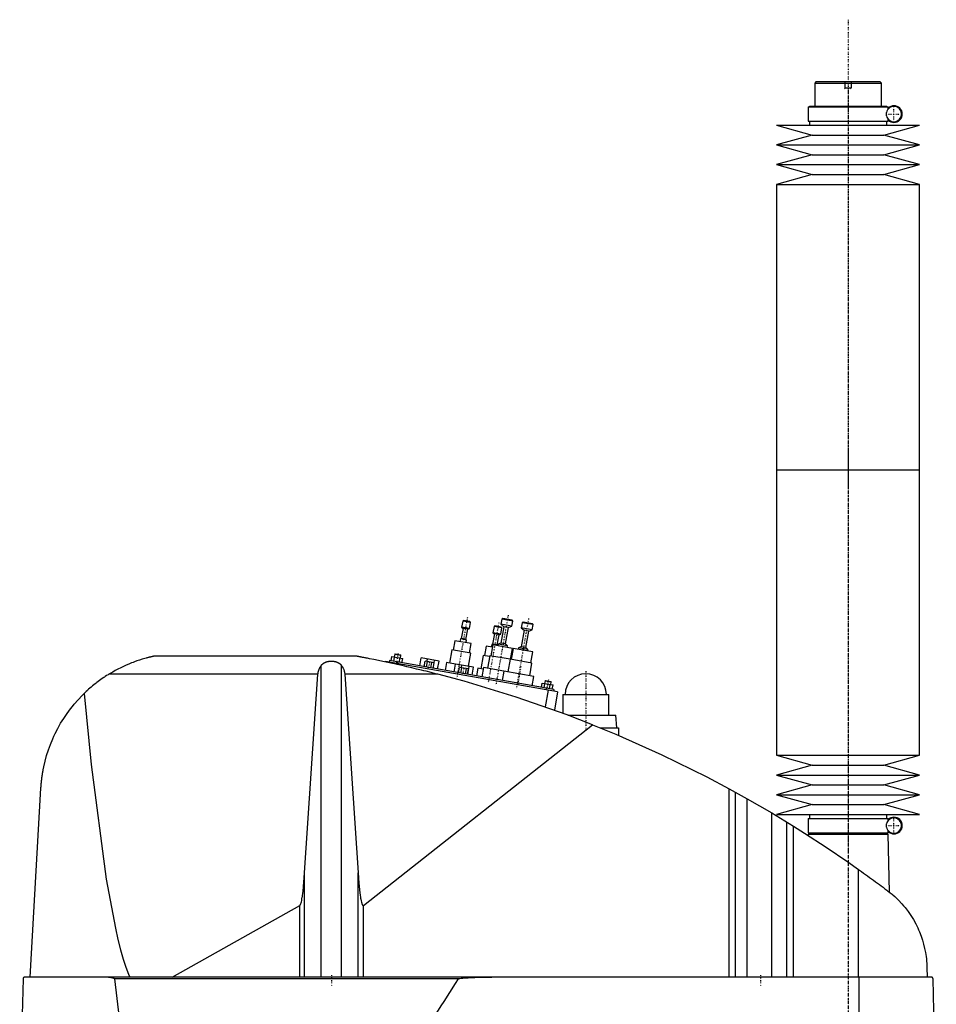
# Model space of a CAD drawing. Extents: x -186 to 706, y -1 to 1172.
# Tile 3 of 3: x 129 to 706, y 553 to 1172. Entities that reach past the tile are written whole.
import ezdxf

# ---------------------------------------------------------------- set-up
doc = ezdxf.new("R2010")
doc.units = 0
doc.linetypes.add('CENTER', pattern=[1.5, 0.45, -0.5, 0.05, -0.5])
for name, color, linetype in [('AM_0', 7, 'CONTINUOUS'), ('AM_10', 7, 'CONTINUOUS'), ('AM_7', 7, 'CENTER')]:
    doc.layers.add(name, color=color, linetype=linetype)

msp = doc.modelspace()

# ---------------------------------------------------------------- linework, layer by layer
at = {"layer": 'AM_0', "color": 7, "linetype": 'CONTINUOUS'}
for p, q in [((630, 1133), (629, 1132)), ((629, 1132), (629, 1117.5)), ((629, 1132), (671, 1132)), ((630, 1133), (670, 1133)), ((671, 1132), (670, 1133)), ((671, 1117.5), (671, 1132)), ((624.85, 1117), (624.85, 1108)), ((624.85, 1117), (675.15, 1117)), ((625.65, 1117.5), (625.65, 1117)), ((625.65, 1117.5), (674.35, 1117.5)), ((674.35, 1117), (674.35, 1117.5)), ((675.15, 1115.56), (675.15, 1117)), ((674.16, 1111.5), (674.16, 1113.5)), ((675.15, 1108), (675.15, 1109.44)), ((605, 1105.5), (627.5, 1099.3)), ((605, 1105.5), (695, 1105.5)), ((624.85, 1108), (675.15, 1108)), ((625.65, 1108), (625.65, 1105.5)), ((672.5, 1099.3), (695, 1105.5)), ((674.35, 1105.5), (674.35, 1108)), ((627.5, 1099.3), (605, 1093.1)), ((627.5, 1099.3), (672.5, 1099.3)), ((695, 1093.1), (672.5, 1099.3)), ((605, 1093.1), (627.5, 1086.9)), ((605, 1093.1), (695, 1093.1)), ((672.5, 1086.9), (695, 1093.1)), ((627.5, 1086.9), (605, 1080.7)), ((627.5, 1086.9), (672.5, 1086.9)), ((695, 1080.7), (672.5, 1086.9)), ((605, 1080.7), (627.5, 1074.5)), ((605, 1080.7), (695, 1080.7)), ((672.5, 1074.5), (695, 1080.7)), ((627.5, 1074.5), (605, 1068.3)), ((627.5, 1074.5), (672.5, 1074.5)), ((695, 1068.3), (672.5, 1074.5)), ((605, 1068.3), (605, 888.75)), ((605, 1068.3), (695, 1068.3)), ((695, 888.75), (695, 1068.3)), ((605, 888.75), (605, 709.2)), ((605, 888.75), (695, 888.75)), ((605, 888.75), (695, 888.75)), ((695, 709.2), (695, 888.75)), ((407.62, 793.62), (406.94, 789.78)), ((408.2, 794.03), (407.62, 793.62)), ((412.54, 792.75), (407.62, 793.62)), ((412.13, 793.33), (408.2, 794.03)), ((411.86, 788.91), (412.54, 792.75)), ((412.54, 792.75), (412.13, 793.33)), ((432.21, 794.87), (431.63, 791.62)), ((432.79, 795.27), (432.21, 794.87)), ((439.1, 793.65), (432.21, 794.87)), ((438.69, 794.23), (432.79, 795.27)), ((438.53, 790.4), (439.1, 793.65)), ((439.1, 793.65), (438.69, 794.23)), ((445.59, 793.02), (445.01, 792.61)), ((451.5, 791.97), (445.59, 793.02)), ((407.82, 789.01), (406.69, 782.61)), ((406.94, 789.78), (407.82, 789.01)), ((411.86, 788.91), (406.94, 789.78)), ((410.77, 788.49), (407.82, 789.01)), ((409.65, 782.09), (410.77, 788.49)), ((410.77, 788.49), (411.86, 788.91)), ((427.31, 790.15), (426.64, 786.31)), ((427.89, 790.55), (427.31, 790.15)), ((432.24, 789.28), (427.31, 790.15)), ((431.83, 789.86), (427.89, 790.55)), ((431.56, 785.44), (432.24, 789.28)), ((433.39, 790.09), (431.57, 779.75)), ((431.63, 791.62), (433.39, 790.09)), ((438.53, 790.4), (431.63, 791.62)), ((432.24, 789.28), (431.83, 789.86)), ((436.35, 789.57), (433.39, 790.09)), ((434.53, 779.23), (436.35, 789.57)), ((436.35, 789.57), (438.53, 790.4)), ((446.2, 787.83), (444.37, 777.49)), ((445.01, 792.61), (444.44, 789.36)), ((444.44, 789.36), (446.2, 787.83)), ((451.33, 788.15), (444.44, 789.36)), ((451.9, 791.4), (445.01, 792.61)), ((449.15, 787.31), (446.2, 787.83)), ((447.33, 776.97), (449.15, 787.31)), ((449.15, 787.31), (451.33, 788.15)), ((451.33, 788.15), (451.9, 791.4)), ((451.9, 791.4), (451.5, 791.97)), ((402.65, 781.29), (401.61, 775.39)), ((412.99, 779.47), (402.65, 781.29)), ((406.15, 782.4), (405.85, 780.73)), ((406.69, 782.61), (406.15, 782.4)), ((410.09, 781.71), (406.15, 782.4)), ((409.65, 782.09), (406.69, 782.61)), ((410.09, 781.71), (409.65, 782.09)), ((409.79, 780.04), (410.09, 781.71)), ((427.52, 785.54), (426.39, 779.14)), ((426.64, 786.31), (427.52, 785.54)), ((431.56, 785.44), (426.64, 786.31)), ((430.47, 785.02), (427.52, 785.54)), ((429.34, 778.62), (430.47, 785.02)), ((430.47, 785.02), (431.56, 785.44)), ((400.87, 775.52), (399.39, 767.15)), ((412.69, 773.43), (400.87, 775.52)), ((411.95, 773.56), (412.99, 779.47)), ((422.35, 777.82), (421.3, 771.91)), ((426.28, 777.13), (422.35, 777.82)), ((426.55, 778.6), (425.33, 771.71)), ((425.84, 778.93), (425.55, 777.26)), ((426.39, 779.14), (425.84, 778.93)), ((429.78, 778.24), (425.84, 778.93)), ((429.34, 778.62), (426.39, 779.14)), ((438.86, 776.43), (426.55, 778.6)), ((429.78, 778.24), (429.34, 778.62)), ((429.94, 779.12), (429.75, 778.04)), ((429.75, 778.04), (429.78, 778.24)), ((431.57, 779.75), (429.94, 779.12)), ((435.85, 778.08), (429.94, 779.12)), ((434.53, 779.23), (431.57, 779.75)), ((435.85, 778.08), (434.53, 779.23)), ((435.66, 777), (435.85, 778.08)), ((437.64, 769.54), (438.86, 776.43)), ((439.35, 776.35), (438.13, 769.45)), ((451.66, 774.18), (439.35, 776.35)), ((442.74, 776.87), (442.55, 775.78)), ((444.37, 777.49), (442.74, 776.87)), ((448.65, 775.82), (442.74, 776.87)), ((447.33, 776.97), (444.37, 777.49)), ((448.65, 775.82), (447.33, 776.97)), ((448.46, 774.74), (448.65, 775.82)), ((450.44, 767.28), (451.66, 774.18)), ((340.94, 771.5), (213.33, 771.5)), ((358.96, 768.18), (358.91, 767.91)), ((467.29, 749.08), (358.96, 768.18)), ((361.6, 768.73), (361.42, 767.75)), ((465, 750.5), (361.6, 768.73)), ((362.56, 768.56), (363.05, 771.32)), ((363.05, 771.32), (369.87, 770.12)), ((364.27, 768.26), (364.75, 771.02)), ((364.85, 772.78), (364.54, 771.06)), ((365.14, 772.98), (364.85, 772.78)), ((364.85, 772.78), (368.79, 772.08)), ((365.14, 772.98), (368.58, 772.37)), ((367.68, 767.66), (368.17, 770.42)), ((368.48, 770.36), (368.79, 772.08)), ((368.79, 772.08), (368.58, 772.37)), ((369.39, 767.36), (369.87, 770.12)), ((380.6, 765.38), (381.49, 770.4)), ((392.71, 768.42), (381.49, 770.4)), ((383.37, 764.89), (383.98, 768.34)), ((389.67, 767.34), (383.98, 768.34)), ((384.79, 764.64), (385.4, 768.09)), ((385.14, 768.14), (385.42, 769.71)), ((389.06, 763.89), (389.95, 768.91)), ((391.83, 763.4), (392.71, 768.42)), ((411.23, 765.16), (412.69, 773.43)), ((420.57, 772.04), (419.09, 763.67)), ((424.5, 771.35), (420.57, 772.04)), ((424.59, 771.84), (423.2, 763.96)), ((437.4, 769.58), (424.59, 771.84)), ((437.39, 769.58), (436, 761.71)), ((451.18, 767.15), (437.39, 769.58)), ((318.66, 569.6), (318.66, 765.71)), ((331.34, 569.6), (331.34, 765.71)), ((364.87, 767.14), (364.78, 766.64)), ((366.52, 767.86), (366.35, 766.88)), ((387.64, 764.14), (388.24, 767.59)), ((389.06, 763.89), (389.67, 767.34)), ((397.42, 767.49), (396.56, 762.57)), ((403.13, 766.49), (397.42, 767.49)), ((402.27, 761.56), (403.15, 766.58)), ((414.38, 764.6), (403.15, 766.58)), ((405.04, 761.07), (405.65, 764.52)), ((411.33, 763.52), (405.65, 764.52)), ((406.46, 760.82), (407.07, 764.27)), ((406.81, 764.32), (407.08, 765.89)), ((409.3, 760.32), (409.91, 763.77)), ((410.72, 760.07), (411.33, 763.52)), ((410.73, 760.07), (411.61, 765.09)), ((413.49, 759.58), (414.38, 764.6)), ((417.12, 764.02), (416.25, 759.1)), ((420.57, 763.41), (417.12, 764.02)), ((420.74, 764.4), (419.7, 758.49)), ((433.54, 762.14), (420.74, 764.4)), ((433.54, 762.14), (432.5, 756.23)), ((452.25, 758.84), (433.54, 762.14)), ((449.79, 759.27), (451.18, 767.15)), ((316.57, 760.16), (185.05, 760.16)), ((308.17, 635.23), (316.57, 760.16)), ((392.03, 760.16), (333.43, 760.16)), ((333.43, 760.16), (341.83, 635.23)), ((451.21, 752.93), (452.25, 758.84)), ((459.39, 756.1), (459.08, 754.38)), ((459.68, 756.31), (459.39, 756.1)), ((459.39, 756.1), (463.33, 755.41)), ((459.68, 756.31), (463.12, 755.7)), ((463.33, 755.41), (463.12, 755.7)), ((457.1, 751.89), (457.59, 754.64)), ((457.59, 754.64), (464.41, 753.44)), ((458.81, 751.59), (459.3, 754.34)), ((461.38, 750.12), (459.53, 739.63)), ((460.08, 751.37), (459.9, 750.38)), ((462.22, 750.99), (462.71, 753.74)), ((463.02, 753.69), (463.33, 755.41)), ((463.93, 750.69), (464.41, 753.44)), ((465, 750.5), (464.83, 749.52)), ((467.29, 749.08), (465.26, 737.59)), ((470.5, 747.5), (470.5, 735.67)), ((470.5, 747.5), (499.5, 747.5)), ((499.5, 734.5), (499.5, 747.5)), ((473.65, 734.5), (504, 734.5)), ((504.5, 726.5), (504, 734.5)), ((345.22, 614.75), (489.33, 728.44)), ((494.16, 726.5), (505.65, 726.5)), ((505.65, 726.5), (505.65, 721.73)), ((605, 709.2), (627.5, 703)), ((605, 709.2), (695, 709.2)), ((672.5, 703), (695, 709.2)), ((627.5, 703), (605, 696.8)), ((627.5, 703), (672.5, 703)), ((695, 696.8), (672.5, 703)), ((605, 696.8), (627.5, 690.6)), ((605, 696.8), (695, 696.8)), ((672.5, 690.6), (695, 696.8)), ((135.65, 569.6), (142.34, 688.56)), ((575.22, 569.6), (575.22, 688.17)), ((575.22, 688.17), (586.56, 681.89)), ((627.5, 690.6), (605, 684.4)), ((627.5, 690.6), (672.5, 690.6)), ((695, 684.4), (672.5, 690.6)), ((579.22, 569.6), (579.22, 685.98)), ((586.56, 569.6), (586.56, 681.89)), ((586.56, 681.89), (601.96, 672.97)), ((605, 684.4), (627.5, 678.2)), ((605, 684.4), (695, 684.4)), ((672.5, 678.2), (695, 684.4)), ((627.5, 678.2), (605, 672)), ((627.5, 678.2), (672.5, 678.2)), ((695, 672), (672.5, 678.2)), ((601.96, 569.6), (601.96, 672.97)), ((601.96, 672.97), (615.65, 664.64)), ((605, 672), (695, 672)), ((624.85, 669.5), (624.85, 660.5)), ((624.85, 669.5), (675.15, 669.5)), ((625.65, 672), (625.65, 669.5)), ((674.35, 669.5), (674.35, 672)), ((675.15, 668.06), (675.15, 669.5)), ((611.52, 569.6), (611.52, 667.2)), ((615.65, 569.6), (615.65, 664.64)), ((674.16, 664), (674.16, 666)), ((624.83, 659.5), (624.81, 658.86)), ((624.83, 659.5), (675.17, 659.5)), ((624.85, 660.5), (675.15, 660.5)), ((625.65, 660.5), (625.65, 660)), ((625.65, 660), (674.35, 660)), ((625.83, 660), (625.83, 659.5)), ((674.17, 659.5), (674.17, 660)), ((674.35, 660), (674.35, 660.5)), ((675.15, 660.5), (675.15, 661.94)), ((676.04, 623.15), (675.17, 659.5)), ((308.17, 569.6), (308.17, 635.23)), ((341.83, 569.6), (341.83, 635.23)), ((656.53, 569.6), (656.53, 637.45)), ((224.82, 569.6), (305.15, 614.71)), ((305.15, 569.6), (305.15, 614.71)), ((345.22, 569.6), (345.22, 614.75)), ((699.63, 575.62), (699.77, 569.6)), ((131.05, 568.63), (128.96, 487.5)), ((702.45, 569.6), (132.05, 569.6)), ((404.88, 568.63), (188.61, 568.63)), ((657.01, 487.5), (657.01, 569.6)), ((705.5, 487.5), (703.45, 568.63))]:
    msp.add_line(p, q, dxfattribs=at)
for points in [[(213.33, 771.5, 0), (213.33, 771.5, 0), (213.33, 771.5, 0), (213.33, 771.5, 0), (213.33, 771.5, 0), (213.33, 771.5, 0), (213.32, 771.5, 0), (213.32, 771.5, 0), (213.31, 771.5, 0), (213.3, 771.49, 0), (213.3, 771.49, 0), (213.29, 771.49, 0), (213.29, 771.49, 0), (213.28, 771.49, 0), (213.27, 771.49, 0), (213.26, 771.48, 0), (213.24, 771.48, 0), (213.23, 771.48, 0), (213.22, 771.48, 0), (213.22, 771.48, 0), (213.2, 771.47, 0), (213.19, 771.47, 0), (213.18, 771.47, 0), (213.17, 771.47, 0), (213.15, 771.46, 0), (213.13, 771.46, 0), (213.13, 771.46, 0), (213.12, 771.45, 0), (213.1, 771.45, 0), (213.07, 771.44, 0), (213.05, 771.44, 0), (213.03, 771.44, 0), (213.01, 771.43, 0), (213, 771.43, 0), (212.99, 771.42, 0), (212.96, 771.42, 0), (212.94, 771.41, 0), (212.91, 771.41, 0), (212.89, 771.4, 0), (212.86, 771.4, 0), (212.84, 771.39, 0), (212.83, 771.39, 0), (212.8, 771.39, 0), (212.78, 771.38, 0), (212.67, 771.36, 0), (212.48, 771.31, 0), (212.28, 771.27, 0), (212.18, 771.24, 0), (212.07, 771.22, 0), (211.86, 771.17, 0), (211.65, 771.12, 0), (211.42, 771.07, 0), (211.19, 771.01, 0), (210.95, 770.96, 0), (210.83, 770.93, 0), (210.71, 770.9, 0), (210.46, 770.83, 0), (210.2, 770.77, 0), (210.07, 770.74, 0), (209.94, 770.7, 0), (209.68, 770.64, 0), (209.41, 770.57, 0), (209.28, 770.53, 0), (209.14, 770.5, 0), (208.87, 770.42, 0), (208.6, 770.35, 0), (207.62, 770.08, 0), (205.96, 769.59, 0), (204.36, 769.09, 0), (202.74, 768.54, 0), (201.07, 767.95, 0), (200.23, 767.63, 0), (199.37, 767.3, 0), (197.66, 766.61, 0), (195.93, 765.87, 0), (194.2, 765.08, 0), (192.47, 764.26, 0), (190.77, 763.4, 0), (189.92, 762.95, 0), (189.09, 762.5, 0), (187.44, 761.58, 0), (185.83, 760.64, 0), (185.05, 760.16, 0)], [(318.66, 765.71, 0), (318.7, 765.76, 0), (318.77, 765.86, 0), (318.85, 765.95, 0), (318.89, 766, 0), (318.93, 766.05, 0), (319.01, 766.14, 0), (319.09, 766.24, 0), (319.18, 766.33, 0), (319.27, 766.42, 0), (319.37, 766.51, 0), (319.41, 766.56, 0), (319.46, 766.6, 0), (319.56, 766.69, 0), (319.66, 766.77, 0), (319.76, 766.85, 0), (319.86, 766.93, 0), (319.97, 767.01, 0), (320.02, 767.05, 0), (320.07, 767.09, 0), (320.18, 767.16, 0), (320.29, 767.23, 0), (320.34, 767.26, 0), (320.4, 767.3, 0), (320.51, 767.36, 0), (320.61, 767.42, 0), (320.67, 767.45, 0), (320.72, 767.48, 0), (320.83, 767.54, 0), (320.95, 767.59, 0), (321.06, 767.65, 0), (321.18, 767.7, 0), (321.3, 767.75, 0), (321.36, 767.78, 0), (321.42, 767.8, 0), (321.54, 767.85, 0), (321.67, 767.9, 0), (321.79, 767.94, 0), (321.92, 767.99, 0), (322.05, 768.03, 0), (322.12, 768.05, 0), (322.19, 768.07, 0), (322.32, 768.1, 0), (322.45, 768.14, 0), (322.59, 768.17, 0), (322.72, 768.2, 0), (322.86, 768.23, 0), (322.93, 768.25, 0), (323, 768.26, 0), (323.14, 768.28, 0), (323.28, 768.31, 0), (323.41, 768.33, 0), (323.55, 768.35, 0), (323.69, 768.37, 0), (323.76, 768.37, 0), (323.83, 768.38, 0), (323.97, 768.4, 0), (324.11, 768.41, 0), (324.25, 768.42, 0), (324.39, 768.43, 0), (324.53, 768.43, 0), (324.59, 768.44, 0), (324.66, 768.44, 0), (324.8, 768.44, 0), (324.93, 768.44, 0), (325, 768.44, 0), (325.07, 768.44, 0), (325.2, 768.44, 0), (325.34, 768.44, 0), (325.41, 768.44, 0), (325.47, 768.43, 0), (325.61, 768.43, 0), (325.75, 768.42, 0), (325.89, 768.41, 0), (326.03, 768.4, 0), (326.17, 768.38, 0), (326.24, 768.37, 0), (326.31, 768.37, 0), (326.45, 768.35, 0), (326.59, 768.33, 0), (326.72, 768.31, 0), (326.86, 768.28, 0), (327, 768.26, 0), (327.07, 768.25, 0), (327.14, 768.23, 0), (327.28, 768.2, 0), (327.41, 768.17, 0), (327.55, 768.14, 0), (327.68, 768.1, 0), (327.81, 768.07, 0), (327.88, 768.05, 0), (327.95, 768.03, 0), (328.08, 767.99, 0), (328.21, 767.94, 0), (328.33, 767.9, 0), (328.46, 767.85, 0), (328.58, 767.8, 0), (328.64, 767.78, 0), (328.7, 767.75, 0), (328.82, 767.7, 0), (328.94, 767.65, 0), (329.05, 767.59, 0), (329.17, 767.54, 0), (329.28, 767.48, 0), (329.33, 767.45, 0), (329.39, 767.42, 0), (329.49, 767.36, 0), (329.6, 767.3, 0), (329.66, 767.26, 0), (329.71, 767.23, 0), (329.82, 767.16, 0), (329.93, 767.09, 0), (329.98, 767.05, 0), (330.03, 767.01, 0), (330.14, 766.93, 0), (330.24, 766.85, 0), (330.34, 766.77, 0), (330.44, 766.69, 0), (330.54, 766.6, 0), (330.59, 766.56, 0), (330.63, 766.51, 0), (330.73, 766.42, 0), (330.82, 766.33, 0), (330.91, 766.24, 0), (330.99, 766.14, 0), (331.07, 766.05, 0), (331.11, 766, 0), (331.15, 765.95, 0), (331.23, 765.86, 0), (331.3, 765.76, 0), (331.34, 765.71, 0)], [(392.03, 760.16, 0), (390.59, 760.53, 0), (387.67, 761.27, 0), (384.69, 762.01, 0), (383.19, 762.37, 0), (381.68, 762.74, 0), (378.64, 763.47, 0), (375.58, 764.19, 0), (372.52, 764.91, 0), (369.46, 765.6, 0), (366.41, 766.28, 0), (364.9, 766.62, 0), (363.39, 766.95, 0), (360.41, 767.59, 0), (357.47, 768.21, 0), (354.59, 768.81, 0), (351.78, 769.39, 0), (349.05, 769.93, 0), (347.64, 770.21, 0), (347.41, 770.26, 0), (346.93, 770.35, 0), (346.46, 770.44, 0), (346.22, 770.49, 0), (345.99, 770.53, 0), (345.52, 770.63, 0), (345.06, 770.71, 0), (344.6, 770.8, 0), (344.16, 770.89, 0), (343.73, 770.97, 0), (343.52, 771.01, 0), (343.31, 771.05, 0), (342.91, 771.13, 0), (342.53, 771.2, 0), (342.32, 771.24, 0), (342.26, 771.25, 0), (342.2, 771.26, 0), (342.17, 771.27, 0), (342.14, 771.27, 0), (342.08, 771.28, 0), (342.03, 771.29, 0), (341.97, 771.31, 0), (341.91, 771.32, 0), (341.86, 771.33, 0), (341.83, 771.33, 0), (341.8, 771.34, 0), (341.74, 771.35, 0), (341.69, 771.36, 0), (341.64, 771.37, 0), (341.58, 771.38, 0), (341.53, 771.39, 0), (341.51, 771.39, 0), (341.48, 771.4, 0), (341.44, 771.41, 0), (341.39, 771.41, 0), (341.37, 771.42, 0), (341.35, 771.42, 0), (341.3, 771.43, 0), (341.26, 771.44, 0), (341.24, 771.44, 0), (341.22, 771.45, 0), (341.19, 771.45, 0), (341.15, 771.46, 0), (341.12, 771.47, 0), (341.09, 771.47, 0), (341.06, 771.48, 0), (341.05, 771.48, 0), (341.04, 771.48, 0), (341.02, 771.48, 0), (341, 771.49, 0), (340.98, 771.49, 0), (340.96, 771.49, 0), (340.95, 771.5, 0), (340.95, 771.5, 0), (340.94, 771.5, 0), (340.94, 771.5, 0), (340.94, 771.5, 0), (340.94, 771.5, 0)], [(316.57, 760.16, 0), (316.58, 760.32, 0), (316.61, 760.65, 0), (316.66, 760.97, 0), (316.68, 761.13, 0), (316.71, 761.3, 0), (316.78, 761.62, 0), (316.85, 761.94, 0), (316.94, 762.26, 0), (317.03, 762.57, 0), (317.14, 762.89, 0), (317.2, 763.04, 0), (317.26, 763.2, 0), (317.39, 763.51, 0), (317.52, 763.81, 0), (317.67, 764.11, 0), (317.83, 764.41, 0), (318, 764.71, 0), (318.08, 764.86, 0), (318.17, 765, 0), (318.36, 765.29, 0), (318.56, 765.57, 0), (318.66, 765.71, 0)], [(331.34, 765.71, 0), (331.44, 765.57, 0), (331.64, 765.29, 0), (331.83, 765, 0), (331.92, 764.86, 0), (332, 764.71, 0), (332.17, 764.41, 0), (332.33, 764.11, 0), (332.48, 763.81, 0), (332.61, 763.51, 0), (332.74, 763.2, 0), (332.8, 763.04, 0), (332.86, 762.89, 0), (332.97, 762.57, 0), (333.06, 762.26, 0), (333.15, 761.94, 0), (333.22, 761.62, 0), (333.29, 761.3, 0), (333.32, 761.13, 0), (333.34, 760.97, 0), (333.39, 760.65, 0), (333.42, 760.32, 0), (333.43, 760.16, 0)], [(185.05, 760.16, 0), (184.58, 759.87, 0), (183.66, 759.29, 0), (182.74, 758.69, 0), (182.28, 758.39, 0), (181.83, 758.08, 0), (180.93, 757.47, 0), (180.03, 756.84, 0), (179.14, 756.2, 0), (178.26, 755.55, 0), (177.39, 754.89, 0), (176.96, 754.55, 0), (176.53, 754.21, 0), (175.67, 753.53, 0), (174.82, 752.84, 0), (173.98, 752.14, 0), (173.15, 751.42, 0), (172.33, 750.7, 0), (171.92, 750.33, 0), (171.52, 749.97, 0), (170.71, 749.22, 0), (169.92, 748.47, 0), (169.53, 748.09, 0)], [(489.33, 728.44, 0), (473.4, 734.59, 0), (441.19, 745.86, 0), (408.52, 755.74, 0), (392.03, 760.16, 0)], [(142.34, 688.56, 0), (142.36, 688.89, 0), (142.4, 689.54, 0), (142.45, 690.19, 0), (142.47, 690.52, 0), (142.5, 690.84, 0), (142.56, 691.49, 0), (142.62, 692.13, 0), (142.68, 692.78, 0), (142.75, 693.42, 0), (142.82, 694.06, 0), (142.86, 694.37, 0), (142.9, 694.69, 0), (142.98, 695.33, 0), (143.07, 695.96, 0), (143.16, 696.59, 0), (143.25, 697.21, 0), (143.35, 697.84, 0), (143.4, 698.15, 0), (143.45, 698.46, 0), (143.56, 699.09, 0), (143.67, 699.71, 0), (143.73, 700.01, 0), (144.09, 701.86, 0), (144.93, 705.5, 0), (145.91, 709.08, 0), (147.03, 712.6, 0), (148.3, 716.06, 0), (149.7, 719.46, 0), (150.45, 721.14, 0), (151.24, 722.81, 0), (152.91, 726.09, 0), (154.72, 729.3, 0), (156.67, 732.43, 0), (158.74, 735.49, 0), (160.93, 738.46, 0), (162.07, 739.91, 0), (163.25, 741.34, 0), (165.68, 744.12, 0), (168.22, 746.79, 0), (169.53, 748.09, 0)], [(169.53, 748.09, 0), (174, 703.31, 0), (183.41, 631.3, 0), (189.13, 600.55, 0), (190.78, 593.33, 0), (192.45, 586.82, 0), (193.28, 583.82, 0), (194.12, 581.01, 0), (195.8, 575.91, 0), (197.49, 571.52, 0), (198.33, 569.6, 0)], [(489.33, 728.44, 0), (503.96, 722.45, 0), (532.87, 709.58, 0), (561.24, 695.59, 0), (575.22, 688.17, 0)], [(615.65, 664.64, 0), (622.58, 660.29, 0), (636.3, 651.36, 0), (649.84, 642.16, 0), (656.53, 637.45, 0)], [(305.15, 614.71, 0), (305.16, 614.71, 0), (305.16, 614.71, 0), (305.17, 614.72, 0), (305.17, 614.72, 0), (305.17, 614.72, 0), (305.18, 614.72, 0), (305.18, 614.73, 0), (305.19, 614.73, 0), (305.19, 614.73, 0), (305.2, 614.74, 0), (305.2, 614.74, 0), (305.2, 614.74, 0), (305.21, 614.74, 0), (305.21, 614.75, 0), (305.23, 614.76, 0), (305.25, 614.78, 0), (305.26, 614.79, 0), (305.29, 614.82, 0), (305.32, 614.85, 0), (305.35, 614.89, 0), (305.38, 614.93, 0), (305.41, 614.98, 0), (305.43, 615, 0), (305.44, 615.02, 0), (305.47, 615.07, 0), (305.5, 615.13, 0), (305.53, 615.18, 0), (305.56, 615.24, 0), (305.59, 615.31, 0), (305.61, 615.34, 0), (305.62, 615.37, 0), (305.65, 615.44, 0), (305.68, 615.52, 0), (305.7, 615.56, 0), (305.71, 615.6, 0), (305.74, 615.68, 0), (305.77, 615.76, 0), (305.79, 615.8, 0), (305.8, 615.85, 0), (305.83, 615.94, 0), (305.86, 616.03, 0), (305.97, 616.38, 0), (306.15, 617.08, 0), (306.32, 617.9, 0), (306.5, 618.83, 0), (306.67, 619.88, 0), (306.76, 620.44, 0), (306.84, 621.04, 0), (307.01, 622.31, 0), (307.17, 623.69, 0), (307.73, 629.38, 0), (308.17, 635.23, 0)], [(341.83, 635.23, 0), (342.32, 628.77, 0), (342.95, 622.66, 0), (343.13, 621.22, 0), (343.32, 619.92, 0), (343.42, 619.32, 0), (343.52, 618.75, 0), (343.71, 617.73, 0), (343.91, 616.86, 0), (344.11, 616.13, 0), (344.22, 615.77, 0), (344.26, 615.67, 0), (344.29, 615.59, 0), (344.31, 615.54, 0), (344.32, 615.5, 0), (344.36, 615.42, 0), (344.39, 615.34, 0), (344.42, 615.27, 0), (344.46, 615.2, 0), (344.49, 615.14, 0), (344.51, 615.11, 0), (344.52, 615.08, 0), (344.56, 615.02, 0), (344.59, 614.97, 0), (344.61, 614.94, 0), (344.63, 614.92, 0), (344.66, 614.88, 0), (344.69, 614.84, 0), (344.71, 614.82, 0), (344.73, 614.8, 0), (344.76, 614.77, 0), (344.78, 614.75, 0), (344.79, 614.75, 0), (344.79, 614.74, 0), (344.79, 614.74, 0), (344.8, 614.74, 0), (344.8, 614.74, 0), (344.81, 614.73, 0), (344.81, 614.73, 0), (344.82, 614.72, 0), (344.83, 614.72, 0), (344.83, 614.72, 0), (344.83, 614.72, 0), (344.84, 614.71, 0), (344.84, 614.71, 0), (344.85, 614.71, 0), (344.85, 614.7, 0), (344.86, 614.7, 0), (344.86, 614.7, 0), (344.87, 614.7, 0), (344.87, 614.7, 0), (344.88, 614.69, 0), (344.88, 614.69, 0), (344.89, 614.69, 0), (344.89, 614.69, 0), (344.9, 614.69, 0), (344.9, 614.68, 0), (344.9, 614.68, 0), (344.91, 614.68, 0), (344.91, 614.68, 0), (344.92, 614.68, 0), (344.92, 614.68, 0), (344.93, 614.68, 0), (344.93, 614.68, 0), (344.93, 614.67, 0), (344.94, 614.67, 0), (344.94, 614.67, 0), (344.95, 614.67, 0), (344.96, 614.67, 0), (344.96, 614.67, 0), (344.96, 614.67, 0), (344.97, 614.67, 0), (344.97, 614.67, 0), (344.98, 614.67, 0), (344.98, 614.67, 0), (344.99, 614.67, 0), (344.99, 614.67, 0), (345, 614.67, 0), (345, 614.67, 0), (345.01, 614.67, 0), (345.01, 614.67, 0), (345.02, 614.67, 0), (345.02, 614.67, 0), (345.03, 614.67, 0), (345.03, 614.67, 0), (345.03, 614.67, 0), (345.04, 614.67, 0), (345.05, 614.67, 0), (345.05, 614.67, 0), (345.06, 614.67, 0), (345.06, 614.67, 0), (345.07, 614.67, 0), (345.07, 614.67, 0), (345.07, 614.68, 0), (345.08, 614.68, 0), (345.08, 614.68, 0), (345.09, 614.68, 0), (345.1, 614.68, 0), (345.1, 614.68, 0), (345.1, 614.68, 0), (345.11, 614.69, 0), (345.11, 614.69, 0), (345.12, 614.69, 0), (345.12, 614.69, 0), (345.12, 614.69, 0), (345.13, 614.7, 0), (345.13, 614.7, 0), (345.14, 614.7, 0), (345.14, 614.7, 0), (345.15, 614.71, 0), (345.15, 614.71, 0), (345.16, 614.71, 0), (345.16, 614.71, 0), (345.17, 614.72, 0), (345.17, 614.72, 0), (345.17, 614.72, 0), (345.18, 614.73, 0), (345.19, 614.73, 0), (345.19, 614.73, 0), (345.2, 614.74, 0), (345.2, 614.74, 0), (345.2, 614.74, 0), (345.21, 614.75, 0), (345.21, 614.75, 0), (345.22, 614.75, 0)], [(656.53, 637.45, 0), (657.18, 637, 0), (658.46, 636.08, 0), (659.75, 635.16, 0), (660.38, 634.7, 0), (661.02, 634.24, 0), (662.29, 633.33, 0), (663.54, 632.42, 0), (664.79, 631.51, 0), (666.03, 630.6, 0), (667.25, 629.7, 0), (667.86, 629.26, 0), (668.47, 628.81, 0), (669.67, 627.92, 0), (670.86, 627.04, 0), (672.03, 626.16, 0), (673.19, 625.3, 0), (674.33, 624.44, 0), (674.89, 624.01, 0), (675.45, 623.59, 0), (676.56, 622.75, 0), (677.65, 621.93, 0), (678.19, 621.52, 0)], [(678.19, 621.52, 0), (679.41, 620.42, 0), (681.74, 618.15, 0), (683.91, 615.81, 0), (684.94, 614.61, 0), (685.93, 613.4, 0), (687.8, 610.92, 0), (689.52, 608.41, 0), (691.09, 605.85, 0), (692.52, 603.27, 0), (693.8, 600.67, 0), (694.38, 599.37, 0), (694.93, 598.07, 0), (695.93, 595.48, 0), (696.8, 592.89, 0), (697.54, 590.32, 0), (698.16, 587.76, 0), (698.67, 585.21, 0), (698.88, 583.94, 0), (699.07, 582.67, 0), (699.26, 581.15, 0), (699.31, 580.72, 0), (699.35, 580.27, 0), (699.37, 580.05, 0), (699.39, 579.83, 0), (699.43, 579.37, 0), (699.47, 578.91, 0), (699.5, 578.44, 0), (699.53, 577.96, 0), (699.56, 577.47, 0), (699.58, 577.22, 0), (699.59, 576.97, 0), (699.61, 576.44, 0), (699.63, 575.9, 0), (699.63, 575.62, 0)], [(132.05, 569.6, 0), (132.02, 569.6, 0), (131.96, 569.6, 0), (131.89, 569.59, 0), (131.86, 569.58, 0), (131.83, 569.58, 0), (131.77, 569.56, 0), (131.71, 569.54, 0), (131.64, 569.51, 0), (131.58, 569.48, 0), (131.52, 569.45, 0), (131.49, 569.43, 0), (131.46, 569.41, 0), (131.4, 569.36, 0), (131.34, 569.31, 0), (131.29, 569.25, 0), (131.24, 569.18, 0), (131.21, 569.14, 0), (131.2, 569.13, 0), (131.19, 569.11, 0), (131.19, 569.1, 0), (131.18, 569.1, 0), (131.17, 569.08, 0), (131.17, 569.07, 0), (131.16, 569.06, 0), (131.16, 569.05, 0), (131.15, 569.03, 0), (131.14, 569.01, 0), (131.14, 569.01, 0), (131.13, 569, 0), (131.12, 568.98, 0), (131.12, 568.96, 0), (131.11, 568.94, 0), (131.1, 568.92, 0), (131.09, 568.89, 0), (131.09, 568.88, 0), (131.09, 568.87, 0), (131.08, 568.85, 0), (131.08, 568.82, 0), (131.07, 568.8, 0), (131.07, 568.78, 0), (131.07, 568.78, 0), (131.06, 568.77, 0), (131.06, 568.77, 0), (131.06, 568.77, 0), (131.06, 568.76, 0), (131.06, 568.76, 0), (131.06, 568.75, 0), (131.06, 568.75, 0), (131.06, 568.74, 0), (131.06, 568.74, 0), (131.06, 568.74, 0), (131.06, 568.73, 0), (131.06, 568.73, 0), (131.06, 568.72, 0), (131.06, 568.72, 0), (131.06, 568.71, 0), (131.06, 568.71, 0), (131.06, 568.71, 0), (131.06, 568.7, 0), (131.05, 568.7, 0), (131.05, 568.69, 0), (131.05, 568.69, 0), (131.05, 568.68, 0), (131.05, 568.68, 0), (131.05, 568.67, 0), (131.05, 568.67, 0), (131.05, 568.67, 0), (131.05, 568.66, 0), (131.05, 568.66, 0), (131.05, 568.65, 0), (131.05, 568.64, 0), (131.05, 568.64, 0), (131.05, 568.64, 0), (131.05, 568.63, 0), (131.05, 568.63, 0), (131.05, 568.63, 0)], [(184.85, 569.6, 0), (184.95, 569.6, 0), (185.17, 569.6, 0), (185.38, 569.59, 0), (185.5, 569.58, 0), (185.61, 569.58, 0), (185.83, 569.56, 0), (186.06, 569.54, 0), (186.29, 569.51, 0), (186.51, 569.48, 0), (186.74, 569.45, 0), (186.85, 569.43, 0), (186.97, 569.41, 0), (187.19, 569.36, 0), (187.41, 569.31, 0), (187.62, 569.26, 0), (187.83, 569.19, 0), (187.94, 569.15, 0), (187.98, 569.13, 0), (188.01, 569.12, 0), (188.03, 569.11, 0), (188.04, 569.11, 0), (188.08, 569.09, 0), (188.11, 569.08, 0), (188.13, 569.07, 0), (188.15, 569.06, 0), (188.18, 569.05, 0), (188.21, 569.03, 0), (188.23, 569.02, 0), (188.25, 569.01, 0), (188.28, 568.99, 0), (188.31, 568.97, 0), (188.35, 568.95, 0), (188.38, 568.93, 0), (188.41, 568.91, 0), (188.42, 568.9, 0), (188.44, 568.88, 0), (188.47, 568.86, 0), (188.49, 568.84, 0), (188.52, 568.81, 0), (188.53, 568.79, 0), (188.54, 568.79, 0), (188.54, 568.78, 0), (188.54, 568.78, 0), (188.54, 568.78, 0), (188.55, 568.77, 0), (188.55, 568.77, 0), (188.55, 568.76, 0), (188.56, 568.76, 0), (188.56, 568.75, 0), (188.56, 568.75, 0), (188.57, 568.75, 0), (188.57, 568.74, 0), (188.57, 568.74, 0), (188.57, 568.73, 0), (188.58, 568.73, 0), (188.58, 568.73, 0), (188.58, 568.72, 0), (188.58, 568.72, 0), (188.58, 568.71, 0), (188.59, 568.71, 0), (188.59, 568.7, 0), (188.59, 568.7, 0), (188.59, 568.69, 0), (188.6, 568.68, 0), (188.6, 568.68, 0), (188.6, 568.68, 0), (188.6, 568.67, 0), (188.6, 568.67, 0), (188.6, 568.66, 0), (188.6, 568.65, 0), (188.61, 568.65, 0), (188.61, 568.65, 0), (188.61, 568.64, 0), (188.61, 568.64, 0), (188.61, 568.63, 0), (188.61, 568.63, 0)], [(188.61, 568.63, 0), (191.63, 543.92, 0)], [(340.31, 488.5, 0), (342.11, 490.02, 0), (345.69, 493.19, 0), (349.28, 496.52, 0), (351.08, 498.24, 0), (352.87, 500.01, 0), (356.46, 503.66, 0), (360.05, 507.47, 0), (363.63, 511.44, 0), (367.22, 515.57, 0), (370.81, 519.86, 0), (372.6, 522.07, 0), (374.39, 524.31, 0), (377.98, 528.92, 0), (381.57, 533.7, 0), (385.15, 538.63, 0), (388.74, 543.72, 0), (392.33, 548.98, 0), (394.12, 551.66, 0), (395.91, 554.39, 0), (399.5, 559.96, 0), (403.09, 565.7, 0), (404.88, 568.63, 0)], [(404.88, 568.63, 0), (404.88, 568.63, 0), (404.88, 568.63, 0), (404.88, 568.63, 0), (404.88, 568.63, 0), (404.88, 568.63, 0), (404.88, 568.63, 0), (404.88, 568.63, 0), (404.88, 568.63, 0), (404.89, 568.64, 0), (404.89, 568.64, 0), (404.89, 568.64, 0), (404.89, 568.65, 0), (404.9, 568.65, 0), (404.9, 568.65, 0), (404.9, 568.66, 0), (404.91, 568.66, 0), (404.91, 568.66, 0), (404.91, 568.66, 0), (404.92, 568.66, 0), (404.92, 568.67, 0), (404.93, 568.67, 0), (404.93, 568.67, 0), (404.94, 568.68, 0), (404.94, 568.68, 0), (404.94, 568.68, 0), (404.94, 568.68, 0), (404.95, 568.68, 0), (404.95, 568.69, 0), (404.97, 568.69, 0), (405, 568.71, 0), (405.03, 568.72, 0), (405.06, 568.73, 0), (405.09, 568.74, 0), (405.12, 568.75, 0), (405.13, 568.75, 0), (405.15, 568.76, 0), (405.18, 568.76, 0), (405.21, 568.77, 0), (405.31, 568.8, 0), (405.41, 568.82, 0), (405.5, 568.83, 0), (405.7, 568.87, 0), (405.89, 568.9, 0), (406.58, 568.98, 0), (407.7, 569.09, 0), (408.26, 569.13, 0), (408.82, 569.17, 0), (409.97, 569.24, 0), (411.14, 569.3, 0), (415.33, 569.45, 0), (422.51, 569.59, 0), (425.92, 569.6, 0)], [(703.45, 568.63, 0), (703.45, 568.63, 0), (703.45, 568.63, 0), (703.45, 568.64, 0), (703.45, 568.64, 0), (703.45, 568.64, 0), (703.45, 568.65, 0), (703.45, 568.65, 0), (703.45, 568.66, 0), (703.45, 568.67, 0), (703.45, 568.67, 0), (703.45, 568.67, 0), (703.45, 568.68, 0), (703.45, 568.68, 0), (703.45, 568.69, 0), (703.45, 568.69, 0), (703.45, 568.7, 0), (703.44, 568.7, 0), (703.44, 568.71, 0), (703.44, 568.71, 0), (703.44, 568.71, 0), (703.44, 568.72, 0), (703.44, 568.72, 0), (703.44, 568.72, 0), (703.44, 568.73, 0), (703.44, 568.73, 0), (703.44, 568.74, 0), (703.44, 568.74, 0), (703.44, 568.74, 0), (703.44, 568.75, 0), (703.44, 568.75, 0), (703.44, 568.76, 0), (703.44, 568.76, 0), (703.44, 568.77, 0), (703.44, 568.77, 0), (703.43, 568.77, 0), (703.43, 568.78, 0), (703.43, 568.79, 0), (703.43, 568.82, 0), (703.42, 568.84, 0), (703.41, 568.87, 0), (703.41, 568.88, 0), (703.41, 568.89, 0), (703.4, 568.91, 0), (703.39, 568.93, 0), (703.39, 568.95, 0), (703.38, 568.97, 0), (703.37, 568.99, 0), (703.37, 569, 0), (703.36, 569.01, 0), (703.35, 569.03, 0), (703.35, 569.04, 0), (703.34, 569.05, 0), (703.34, 569.06, 0), (703.33, 569.08, 0), (703.32, 569.09, 0), (703.32, 569.1, 0), (703.31, 569.11, 0), (703.3, 569.12, 0), (703.3, 569.13, 0), (703.27, 569.18, 0), (703.21, 569.24, 0), (703.16, 569.3, 0), (703.1, 569.36, 0), (703.05, 569.4, 0), (703.02, 569.42, 0), (702.99, 569.44, 0), (702.93, 569.48, 0), (702.86, 569.51, 0), (702.8, 569.54, 0), (702.74, 569.56, 0), (702.67, 569.57, 0), (702.64, 569.58, 0), (702.61, 569.59, 0), (702.54, 569.6, 0), (702.48, 569.6, 0), (702.45, 569.6, 0)]]:
    msp.add_polyline3d(points, dxfattribs=at)
for centre, radius, start, end in [((678.85, 1112.5), 4.8, 192.07548, 167.92452), ((678.85, 1112.5), 5.25, 225.18969, 134.81031), ((485, 747.5), 13, 0, 180), ((678.85, 665), 4.8, 192.07548, 167.92452), ((678.85, 665), 5.25, 225.18969, 134.81031)]:
    msp.add_arc(centre, radius, start, end, dxfattribs=at)
at = {"layer": 'AM_10', "color": 7, "linetype": 'CONTINUOUS'}
for p, q in [((648, 1133), (648, 1129)), ((648.38, 1128.34), (648, 1129)), ((648, 1129), (652, 1129)), ((651.62, 1128.34), (652, 1129)), ((652, 1133), (652, 1129))]:
    msp.add_line(p, q, dxfattribs=at)
at = {"layer": 'AM_7', "color": 4, "linetype": 'CENTER'}
for p, q in [((650, 1171.88), (650, 316.62)), ((650, 1128.94), (650, 877.31)), ((678.85, 1107.46), (678.85, 1117.54)), ((673.81, 1112.5), (683.89, 1112.5)), ((650, 900.19), (650, 648.56)), ((410.56, 795.91), (403.89, 758.08)), ((436.21, 797.4), (428.41, 753.19)), ((449.01, 795.14), (441.22, 750.94)), ((430.26, 792.44), (423.58, 754.6)), ((366.96, 773.27), (365.81, 766.72)), ((386.18, 764.22), (386.85, 768.01)), ((407.85, 760.4), (408.52, 764.19)), ((444.2, 764.99), (442.04, 752.74)), ((485, 762.2), (485, 724.8)), ((461.51, 756.59), (460.35, 750.04)), ((471.35, 747.5), (498.65, 747.5)), ((650, 700.5), (650, 370.5)), ((678.85, 659.96), (678.85, 670.04)), ((673.81, 665), (683.89, 665)), ((325, 570.9), (325, 564.3)), ((595, 570.9), (595, 564.3))]:
    msp.add_line(p, q, dxfattribs=at)

doc.saveas('drawing.dxf')
